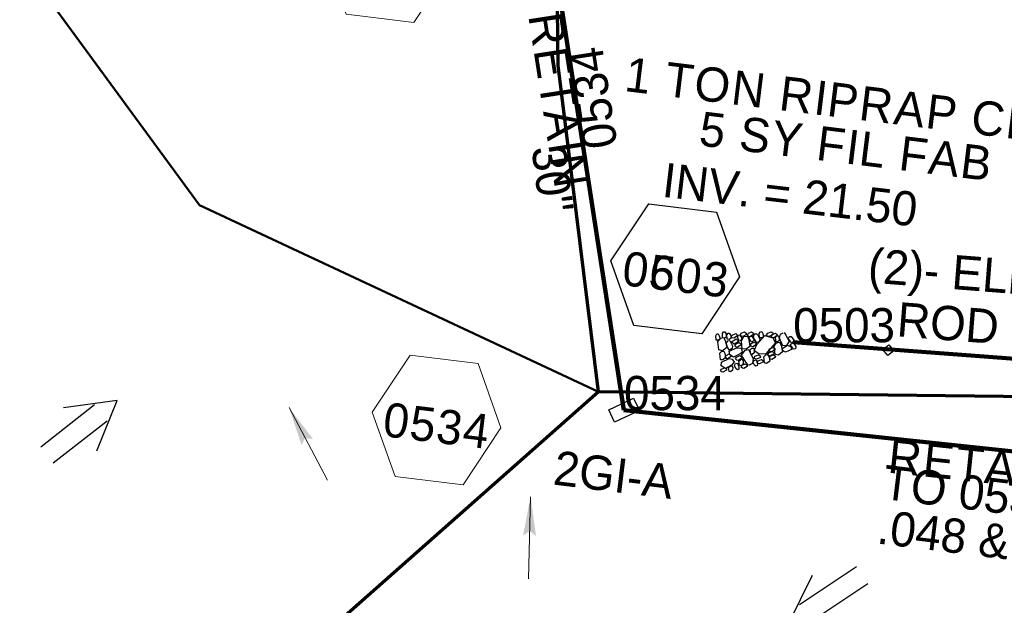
# Model space of a CAD drawing. Extents: x 1160024 to 2574774, y 200346 to 1150377.
# Tile 33 of 118: x 2483324 to 2483468, y 365699 to 365784. Entities that reach past the tile are written whole.
import ezdxf
from ezdxf.enums import TextEntityAlignment as Align

# ---------------------------------------------------------------- set-up
doc = ezdxf.new("R2010")
doc.units = 0
doc.header["$MEASUREMENT"] = 0
doc.linetypes.add('DGN Style 3', pattern=[41.014844, 29.296317, -11.718527])
doc.linetypes.add('DGN Style 7', pattern=[58.592634, 26.366685, -11.718527, 8.788895, -11.718527])
for name, color, linetype, lineweight in [('Exist Drainage Structure Drop Inlet Grate 2 CELL', 1, 'DGN Style 3', 30), ('Exist Plan Preparation Drainage Arrows Symbol CELL', 5, 'Continuous', 30), ('Exist Plan Preparation Watershed Blue', 5, 'Continuous', 30), ('Prop Drainage Structure Box Number Symbol CELL', 9, 'Continuous', 30), ('Prop Drainage Structure Pipe CAP 15in', 9, 'Continuous', 211), ('Prop Drainage Structure Pipe Elbow CELL', 9, 'Continuous', 30), ('Prop Drainage Structure Pipe Elbow Label', 9, 'Continuous', 30), ('Prop Drainage Structure Retain Label', 9, 'Continuous', 30), ('Prop Drainage Structure Tops and Inverts LABEL', 1, 'Continuous', 30), ('Prop Erosion Rip Rap Pad at Outlet CELL', 9, 'Continuous', 30), ('Prop Plan Preparation Grade to Drain Arrows CELL', 7, 'Continuous', 13)]:
    doc.layers.add(name, color=color, linetype=linetype, lineweight=lineweight)
for name, color, linetype, lineweight, plot in [('Scratch_Level_6', 30, 'Continuous', 0, False), ('Scratch_Level_7', 9, 'Continuous', 0, False), ('Scratch_Level_8', 171, 'Continuous', 0, False), ('Scratch_Level_9', 9, 'Continuous', 0, False)]:
    doc.layers.add(name, color=color, linetype=linetype, lineweight=lineweight, plot=plot)
doc.styles.add('Style-font001', font='font001.shx')
doc.styles.add('Style-font041', font='font041.shx')
doc.styles.add('Style-GEOMETRICFUTURA_211_M_L', font='GEOMETRICFUTURA_211_M_L.shx')

# ---------------------------------------------------------------- blocks, each defined once
blk = doc.blocks.new('PROP DRAINAGE STRUCTURE PIPE ELBOW_1')
at = {"layer": 'Prop Drainage Structure Pipe Elbow CELL', "flags": 128}
blk.add_lwpolyline([(-0.79, 0), (0, 0.79), (0.79, 0), (0, -0.79), (-0.79, 0)], dxfattribs=at)
at = {"layer": 'Prop Drainage Structure Pipe Elbow CELL', "style": 'Style-font001'}
blk.add_text('ELB', height=0.36, dxfattribs=at).set_placement((0.01, 0.03), align=Align.MIDDLE_CENTER)
blk = doc.blocks.new('EXIST PLAN PREPARATION DRAINAGE ARROWS SYMBOL_42')
at = {"layer": 'Exist Plan Preparation Drainage Arrows Symbol CELL'}
for p, q in [((-3.87, 1.5), (6.13, 1.5)), ((-3.87, -1.5), (6.13, -1.5))]:
    blk.add_line(p, q, dxfattribs=at)
at = {"layer": 'Exist Plan Preparation Drainage Arrows Symbol CELL', "flags": 128}
blk.add_lwpolyline([(0, 3.97), (-6.87, 0), (0, -3.97)], dxfattribs=at)
blk = doc.blocks.new('EXIST PLAN PREPARATION DRAINAGE ARROWS SYMBOL_44')
at = {"layer": 'Exist Plan Preparation Drainage Arrows Symbol CELL'}
for p, q in [((-3.87, 1.5), (6.13, 1.5)), ((-3.87, -1.5), (6.13, -1.5))]:
    blk.add_line(p, q, dxfattribs=at)
at = {"layer": 'Exist Plan Preparation Drainage Arrows Symbol CELL', "flags": 128}
blk.add_lwpolyline([(0, 3.97), (-6.87, 0), (0, -3.97)], dxfattribs=at)
blk = doc.blocks.new('PROP EROSION RIP RAP PAD AT OUTLET_11')
at = {"layer": 'Prop Erosion Rip Rap Pad at Outlet CELL', "flags": 128}
for points in [[(0, -0.3), (-0.21, -0.38), (-0.7, -0.61), (-0.9, -0.33), (-0.9, -0.14), (-0.3, 0.15), (0, 0), (0, -0.3)], [(1.01, -0.15), (0.79, -0.24), (0.26, -0.48), (0.11, -0.18), (0.1, 0.01), (0.66, 0.26), (1, 0.15), (1.01, -0.15)], [(-1.63, -1.06), (-1.23, -0.88), (-0.25, -0.55), (0.29, -1.03), (0.25, -1.56), (-0.94, -1.88), (-1.51, -1.59), (-1.63, -1.19)], [(0.7, -1.76), (0.51, -1.46), (0.27, -0.88), (0.61, -0.45), (1.01, -0.44), (1.22, -1.34), (1.04, -1.64), (0.7, -1.76)], [(-1.74, -3.63), (-1.94, -3.4), (-2.06, -2.91), (-1.88, -2.69), (-1.65, -2.69), (-1.45, -3.31), (-1.55, -3.51), (-1.74, -3.63)], [(-1.43, -2.98), (-1.65, -2.8), (-1.78, -2.31), (-1.55, -2.09), (-1.36, -2.09), (-1.14, -2.68), (-1.24, -2.9), (-1.43, -2.98)], [(0.09, -5.75), (-0.63, -5.28), (-1.68, -3.89), (-1.18, -2.79), (-0.39, -2.54), (0.96, -4.23), (0.86, -5.2), (0.2, -5.88)], [(-1.28, -1.96), (-1.05, -1.95), (-0.6, -1.94), (-0.48, -2.24), (-0.48, -2.43), (-1.08, -2.44), (-1.38, -2.23), (-1.28, -1.96)], [(-0.38, -1.94), (0.11, -1.81), (1.12, -1.79), (1.49, -2.46), (1.3, -2.88), (0.06, -2.83), (-0.35, -2.41), (-0.38, -1.94)], [(0.55, -3.7), (0.32, -3.53), (0.21, -3.04), (0.41, -2.8), (0.6, -2.84), (0.81, -3.4), (0.74, -3.59), (0.55, -3.7)], [(-2.33, -4.25), (-2.03, -4.16), (-1.54, -4.11), (-1.43, -4.45), (-1.49, -4.71), (-2.13, -4.65), (-2.35, -4.44), (-2.33, -4.25)], [(1.09, -3.95), (0.86, -3.73), (0.79, -3.25), (0.96, -3.01), (1.19, -3.01), (1.39, -3.65), (1.27, -3.84), (1.09, -3.95)], [(1.11, -3.98), (1.51, -3.85), (2.11, -3.84), (2.35, -4.35), (2.2, -4.66), (1.34, -4.59), (1.11, -4.26), (1.11, -3.98)], [(1.66, -3.81), (1.42, -3.64), (1.31, -3.15), (1.52, -2.91), (1.71, -2.95), (1.91, -3.51), (1.85, -3.7), (1.66, -3.81)], [(-2.2, -6.38), (-2.43, -6.2), (-2.55, -5.71), (-2.33, -5.49), (-2.14, -5.49), (-1.9, -6.08), (-2.01, -6.3), (-2.2, -6.38)], [(-2.2, -5.11), (-1.91, -4.89), (-1.24, -4.68), (-0.9, -4.98), (-0.9, -5.28), (-1.71, -5.6), (-2.1, -5.41), (-2.2, -5.11)], [(-1.05, -5.96), (-1.26, -6.08), (-1.75, -6.29), (-1.95, -5.96), (-1.95, -5.8), (-1.35, -5.56), (-1.16, -5.66), (-1.05, -5.96)], [(-0.69, -6.21), (-0.91, -6.05), (-1, -5.55), (-0.83, -5.33), (-0.6, -5.33), (-0.39, -5.91), (-0.5, -6.14), (-0.69, -6.21)], [(1.22, -5.99), (1.02, -5.8), (0.94, -5.33), (1.12, -5.09), (1.35, -5.09), (1.52, -5.69), (1.41, -5.88), (1.22, -5.99)], [(2.5, -5.96), (2.31, -6.15), (1.9, -6.28), (1.6, -6.09), (1.59, -5.76), (2.19, -5.68), (2.49, -5.78), (2.5, -5.96)], [(1.99, -5.69), (1.76, -5.5), (1.65, -5.01), (1.85, -4.79), (2.04, -4.83), (2.25, -5.38), (2.17, -5.56), (1.99, -5.69)], [(-2.39, -7.4), (-2.61, -7.23), (-2.74, -6.74), (-2.51, -6.51), (-2.33, -6.51), (-2.09, -7.1), (-2.2, -7.33), (-2.39, -7.4)], [(-2.04, -6.4), (-1.51, -6.29), (-0.5, -6.36), (-0.19, -6.96), (-0.35, -7.49), (-1.55, -7.41), (-2.09, -6.93), (-2.04, -6.4)], [(-0.19, -5.89), (0.11, -5.76), (0.52, -5.86), (0.72, -6.2), (0.61, -6.39), (0.01, -6.4), (-0.19, -6.08), (-0.19, -5.89)], [(2.1, -7.03), (1.64, -7.3), (0.55, -7.78), (-0.1, -7.08), (-0.11, -6.59), (1.3, -6.14), (2.01, -6.41), (2.22, -7.01)], [(2.25, -8.09), (2.01, -7.91), (1.9, -7.43), (2.1, -7.19), (2.29, -7.23), (2.5, -7.78), (2.44, -7.96), (2.25, -8.09)], [(-2.39, -8.78), (-2.59, -8.51), (-2.74, -8.03), (-2.51, -7.84), (-2.34, -7.84), (-2.09, -8.44), (-2.2, -8.66), (-2.39, -8.78)], [(-1.5, -7.7), (-1.71, -7.78), (-2.2, -7.89), (-2.43, -7.68), (-2.44, -7.53), (-1.95, -7.29), (-1.65, -7.4), (-1.54, -7.59)], [(-1.68, -8.8), (-1.75, -8.61), (-1.96, -8.13), (-1.66, -7.89), (-1.48, -7.89), (-1.24, -8.53), (-1.45, -8.69), (-1.68, -8.8)], [(-0.98, -8.48), (-1.21, -8.26), (-1.33, -7.78), (-1.1, -7.55), (-0.91, -7.58), (-0.71, -8.14), (-0.79, -8.36), (-0.98, -8.48)], [(0.14, -7.53), (0.32, -7.93), (0.65, -8.94), (0.17, -9.43), (-0.35, -9.44), (-0.64, -8.25), (-0.5, -7.64), (0.02, -7.56)], [(0.91, -8.69), (0.72, -8.53), (0.55, -7.99), (0.77, -7.76), (0.96, -7.8), (1.2, -8.39), (1.14, -8.58), (0.91, -8.69)], [(1.12, -7.78), (1.42, -7.65), (1.84, -7.75), (2.04, -8.09), (1.92, -8.28), (1.32, -8.29), (1.12, -7.96), (1.12, -7.78)], [(2.56, -8.7), (2.3, -8.93), (1.86, -9.01), (1.59, -8.84), (1.57, -8.54), (2.17, -8.45), (2.47, -8.51), (2.56, -8.7)], [(-3.26, -9.56), (-2.96, -9.48), (-2.48, -9.43), (-2.36, -9.76), (-2.43, -10.03), (-3.06, -9.96), (-3.29, -9.75), (-3.26, -9.56)], [(-2.95, -8.95), (-2.65, -8.85), (-2.16, -8.8), (-2.05, -9.14), (-2.11, -9.4), (-2.75, -9.34), (-2.98, -9.13), (-2.95, -8.95)], [(-2.44, -9.83), (-1.93, -9.74), (-0.95, -9.69), (-0.59, -10.39), (-0.8, -10.88), (-2, -10.83), (-2.43, -10.35), (-2.44, -9.83)], [(-0.5, -9.34), (-0.84, -9.53), (-1.55, -9.66), (-1.85, -9.36), (-1.85, -9.06), (-1.04, -8.83), (-0.66, -8.93), (-0.5, -9.34)], [(0.41, -10.16), (0.19, -9.98), (0.05, -9.49), (0.27, -9.26), (0.46, -9.26), (0.7, -9.86), (0.6, -10.09), (0.41, -10.16)], [(1.4, -9.03), (1.71, -9.43), (2.04, -10.4), (1.56, -10.94), (1.04, -10.83), (0.7, -9.64), (0.89, -9.19), (1.4, -8.95)], [(1.77, -9.44), (2.07, -9.33), (2.49, -9.43), (2.67, -9.76), (2.56, -9.95), (1.96, -9.96), (1.77, -9.63), (1.77, -9.44)], [(-3.1, -10.56), (-2.8, -10.48), (-2.31, -10.43), (-2.2, -10.76), (-2.26, -11.03), (-2.9, -10.96), (-3.13, -10.75), (-3.1, -10.56)], [(-0.48, -10.19), (-0.11, -10.11), (0.52, -10.1), (0.74, -10.63), (0.66, -10.91), (-0.28, -10.83), (-0.51, -10.53), (-0.48, -10.19)], [(2.26, -11.18), (2.02, -11), (1.91, -10.51), (2.12, -10.28), (2.31, -10.31), (2.52, -10.86), (2.45, -11.05), (2.26, -11.18)]]:
    blk.add_lwpolyline(points, dxfattribs=at)
blk = doc.blocks.new('PROP TERMINATOR ARROW_236')
at = {"layer": 'Prop Plan Preparation Grade to Drain Arrows CELL', "extrusion": (0, 0, -1)}
blk.add_solid([(5.71, 0.95), (0, 0), (5, 0), (5.71, -0.95)], dxfattribs=at)
blk = doc.blocks.new('PROP PLAN PREPARATION GRADE TO DRAIN ARROWS_66')
at = {"layer": 'Prop Plan Preparation Grade to Drain Arrows CELL'}
blk.add_line((-7, 0), (5, 0), dxfattribs=at)
blk.add_blockref('PROP TERMINATOR ARROW_236', (5, 0), dxfattribs=at)
blk = doc.blocks.new('PROP TERMINATOR ARROW_238')
at = {"layer": 'Prop Plan Preparation Grade to Drain Arrows CELL', "extrusion": (0, 0, -1)}
blk.add_solid([(5.71, 0.95), (0, 0), (5, 0), (5.71, -0.95)], dxfattribs=at)
blk = doc.blocks.new('PROP PLAN PREPARATION GRADE TO DRAIN ARROWS_68')
at = {"layer": 'Prop Plan Preparation Grade to Drain Arrows CELL'}
blk.add_line((-7, 0), (5, 0), dxfattribs=at)
blk.add_blockref('PROP TERMINATOR ARROW_238', (5, 0), dxfattribs=at)
blk = doc.blocks.new('PROP DRAINAGE STRUCTURE BOX NUMBER SYMBOL_88')
at = {"layer": 'Scratch_Level_7', "flags": 128}
blk.add_lwpolyline([(-5, 8.94), (5, 8.94), (9.47, 0), (5, -8.94), (-5, -8.94), (-9.47, 0), (-5, 8.94)], dxfattribs=at)
at = {"layer": 'Scratch_Level_7', "insert": (0.25, -0.83), "char_height": 5, "attachment_point": 5, "line_spacing_factor": 0.6, "style": 'Style-GEOMETRICFUTURA_211_M_L'}
blk.add_mtext('\\T1.051;0503', dxfattribs=at)
blk = doc.blocks.new('PROP DRAINAGE STRUCTURE BOX NUMBER SYMBOL_212')
at = {"layer": 'Prop Drainage Structure Box Number Symbol CELL', "flags": 128}
blk.add_lwpolyline([(-5, 8.94), (5, 8.94), (9.47, 0), (5, -8.94), (-5, -8.94), (-9.47, 0), (-5, 8.94)], dxfattribs=at)
at = {"layer": 'Prop Drainage Structure Box Number Symbol CELL', "insert": (0.25, -0.83), "char_height": 5, "attachment_point": 5, "line_spacing_factor": 0.6, "style": 'Style-GEOMETRICFUTURA_211_M_L'}
blk.add_mtext('\\T1.051;0603', dxfattribs=at)
blk = doc.blocks.new('PROP DRAINAGE STRUCTURE BOX NUMBER SYMBOL_280')
at = {"layer": 'Scratch_Level_7', "flags": 128}
blk.add_lwpolyline([(-5, 8.94), (5, 8.94), (9.47, 0), (5, -8.94), (-5, -8.94), (-9.47, 0), (-5, 8.94)], dxfattribs=at)
at = {"layer": 'Scratch_Level_7', "insert": (0.18, -0.83), "char_height": 5, "attachment_point": 5, "line_spacing_factor": 0.6, "style": 'Style-GEOMETRICFUTURA_211_M_L'}
blk.add_mtext('\\T1.051;0531', dxfattribs=at)
blk = doc.blocks.new('PROP DRAINAGE STRUCTURE BOX NUMBER SYMBOL_281')
at = {"layer": 'Scratch_Level_7', "flags": 128}
blk.add_lwpolyline([(-5, 8.94), (5, 8.94), (9.47, 0), (5, -8.94), (-5, -8.94), (-9.47, 0), (-5, 8.94)], dxfattribs=at)
at = {"layer": 'Scratch_Level_7', "insert": (0.14, -0.83), "char_height": 5, "attachment_point": 5, "line_spacing_factor": 0.6, "style": 'Style-GEOMETRICFUTURA_211_M_L'}
blk.add_mtext('\\T1.051;0534', dxfattribs=at)
blk = doc.blocks.new('EXIST DRAINAGE STRUCTURE DROP INLET GRATE 2_3')
at = {"layer": 'Exist Drainage Structure Drop Inlet Grate 2 CELL', "color": 1, "flags": 128}
blk.add_lwpolyline([(-2.01, 1), (1.98, 1), (1.98, -1), (-2.01, -1), (-2.01, 1)], dxfattribs=at)

msp = doc.modelspace()

# ---------------------------------------------------------------- linework, layer by layer
at = {"layer": 'Exist Plan Preparation Watershed Blue', "lineweight": 40, "flags": 128}
msp.add_lwpolyline([(2483296.51, 365836.9), (2483280.05, 365803.14), (2483323.6, 365793.79), (2483350.57, 365756.92), (2483408.84, 365729.68), (2483402.97, 365777.31), (2483402.45, 365819.09), (2483396.43, 365819.94), (2483368.92, 365827.65), (2483296.51, 365836.9)], close=True, dxfattribs=at)
at = {"layer": 'Exist Plan Preparation Watershed Blue', "color": 5, "linetype": 'Continuous', "lineweight": 70, "flags": 128}
msp.add_lwpolyline([(2483402.97, 365777.31), (2483402.45, 365819.09), (2483463.1, 365813.37), (2483511.55, 365807.82), (2483541.47, 365803.73), (2483538.25, 365783.87), (2483535.57, 365769.07), (2483532.59, 365753.87), (2483529.76, 365739.35), (2483527.18, 365728.33), (2483408.84, 365729.68), (2483402.97, 365777.31)], close=True, dxfattribs=at)
at = {"layer": 'Exist Plan Preparation Watershed Blue', "lineweight": 40, "flags": 128}
msp.add_lwpolyline([(2483334.23, 365663.78), (2483408.84, 365729.68), (2483350.57, 365756.92), (2483323.6, 365793.79)], dxfattribs=at)
at = {"layer": 'Exist Plan Preparation Watershed Blue', "color": 5, "linetype": 'Continuous', "lineweight": 70, "flags": 128}
msp.add_lwpolyline([(2483563.08, 365727.32), (2483527.18, 365728.33), (2483408.84, 365729.68), (2483334.28, 365663.75), (2483348.9, 365641.77), (2483360.02, 365623.49), (2483371.76, 365603.79), (2483388.33, 365566.32), (2483403.71, 365528.63), (2483406.28, 365522.18), (2483409.47, 365514.27), (2483412.98, 365515.68), (2483420.06, 365498.62), (2483431.02, 365471.36), (2483447.98, 365429.46), (2483469.74, 365376.78), (2483480.69, 365350.92), (2483489.69, 365330.03), (2483505.64, 365294.13)], dxfattribs=at)
at = {"layer": 'Prop Drainage Structure Pipe CAP 15in'}
msp.add_line((2483528.73, 365730.14), (2483437.28, 365736.9), dxfattribs=at)
at = {"layer": 'Scratch_Level_9', "lineweight": 120}
for p, q in [((2483412.57, 365726.99), (2483400.83, 365802.67)), ((2483412.57, 365726.99), (2483400.83, 365802.67)), ((2483658.13, 365700.96), (2483412.57, 365726.99)), ((2483658.13, 365700.96), (2483412.57, 365726.99))]:
    msp.add_line(p, q, dxfattribs=at)

# ---------------------------------------------------------------- block references
at = {"layer": 'Exist Drainage Structure Drop Inlet Grate 2 CELL', "lineweight": 140, "rotation": 205}
msp.add_blockref('EXIST DRAINAGE STRUCTURE DROP INLET GRATE 2_3', (2483412.57, 365726.99), dxfattribs=at)
at = {"layer": 'Exist Plan Preparation Drainage Arrows Symbol CELL'}
for name, p, rotation in [('EXIST PLAN PREPARATION DRAINAGE ARROWS SYMBOL_44', (2483333.12, 365724.19), 217.9578492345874), ('EXIST PLAN PREPARATION DRAINAGE ARROWS SYMBOL_42', (2483442.26, 365699.53), 33.56664749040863)]:
    msp.add_blockref(name, p, dxfattribs=dict(at, rotation=rotation))
at = {"layer": 'Prop Drainage Structure Box Number Symbol CELL', "rotation": 353.0022961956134}
msp.add_blockref('PROP DRAINAGE STRUCTURE BOX NUMBER SYMBOL_212', (2483420.05, 365747.63), dxfattribs=at)
at = {"layer": 'Prop Drainage Structure Pipe Elbow CELL', "color": 1, "linetype": 'DGN Style 7', "lineweight": 70, "rotation": 353.0022961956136}
msp.add_blockref('PROP DRAINAGE STRUCTURE PIPE ELBOW_1', (2483451.18, 365735.77), dxfattribs=at)
at = {"layer": 'Prop Erosion Rip Rap Pad at Outlet CELL', "rotation": 280}
msp.add_blockref('PROP EROSION RIP RAP PAD AT OUTLET_11', (2483437.28, 365736.9), dxfattribs=at)
at = {"layer": 'Prop Plan Preparation Grade to Drain Arrows CELL'}
for name, p, rotation in [('PROP PLAN PREPARATION GRADE TO DRAIN ARROWS_66', (2483365.98, 365722.94), 117.7967196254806), ('PROP PLAN PREPARATION GRADE TO DRAIN ARROWS_68', (2483398.79, 365709.35), 88.50572462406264)]:
    msp.add_blockref(name, p, dxfattribs=dict(at, rotation=rotation))
at = {"layer": 'Scratch_Level_7', "rotation": 353.0022961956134}
for name, p in [('PROP DRAINAGE STRUCTURE BOX NUMBER SYMBOL_280', (2483378.02, 365793.06)), ('PROP DRAINAGE STRUCTURE BOX NUMBER SYMBOL_88', (2483420.05, 365747.63)), ('PROP DRAINAGE STRUCTURE BOX NUMBER SYMBOL_281', (2483385.2, 365725.55))]:
    msp.add_blockref(name, p, dxfattribs=at)

# ---------------------------------------------------------------- texts
at = {"layer": 'Prop Drainage Structure Pipe Elbow Label', "insert": (2483473.35, 365742.38), "char_height": 5, "attachment_point": 5, "rotation": 355.5099, "line_spacing_factor": 0.9, "style": 'Style-GEOMETRICFUTURA_211_M_L'}
msp.add_mtext('\\pt90;(2)- ELBOWS W/\\PROD & LUGS', dxfattribs=at)
at = {"layer": 'Prop Drainage Structure Retain Label', "char_height": 5, "attachment_point": 2, "line_spacing_factor": 0.6, "style": 'Style-GEOMETRICFUTURA_211_M_L'}
for insert, rotation in [((2483405.5, 365772.54), 278.8219), ((2483464.42, 365721.49), 353.9487)]:
    msp.add_mtext('\\T1.060;RETAIN', dxfattribs=dict(at, insert=insert, rotation=rotation))
at = {"layer": 'Prop Drainage Structure Tops and Inverts LABEL', "insert": (2483418.58, 365763.14), "char_height": 5, "attachment_point": 1, "rotation": 353.2393, "line_spacing_factor": 0.6, "style": 'Style-GEOMETRICFUTURA_211_M_L'}
msp.add_mtext('INV. = 21.50', dxfattribs=at)
at = {"layer": 'Prop Erosion Rip Rap Pad at Outlet CELL', "insert": (2483445.47, 365768.74), "char_height": 5, "attachment_point": 5, "rotation": 353.0023, "line_spacing_factor": 0.786545, "style": 'Style-GEOMETRICFUTURA_211_M_L'}
msp.add_mtext('\\T1.055;1 TON RIPRAP CL B\\P5 SY FIL FAB', dxfattribs=at)
at = {"layer": 'Scratch_Level_6', "insert": (2483450.78, 365719.02), "char_height": 5, "attachment_point": 1, "rotation": 353.0023, "line_spacing_factor": 0.786545, "style": 'Style-GEOMETRICFUTURA_211_M_L'}
msp.add_mtext('TO 0532\\P.048 & .048\\P', dxfattribs=at)
at = {"layer": 'Scratch_Level_7', "lineweight": 211, "style": 'Style-GEOMETRICFUTURA_211_M_L'}
msp.add_text('30" ', height=5, rotation=277.2923, dxfattribs=at).set_placement((2483402.27, 365759.84), align=Align.MIDDLE_CENTER)
at = {"layer": 'Scratch_Level_7', "style": 'Style-GEOMETRICFUTURA_211_M_L'}
msp.add_text('2GI-A', height=5, rotation=353.0023, dxfattribs=at).set_placement((2483411.05, 365717.57), align=Align.MIDDLE_CENTER)
at = {"layer": 'Scratch_Level_8', "linetype": 'Continuous', "lineweight": 30, "style": 'Style-font041'}
msp.add_text('0534', height=5, rotation=98.8219, dxfattribs=at).set_placement((2483406.7, 365764.83), align=Align.TOP_LEFT)
at = {"layer": 'Scratch_Level_8', "linetype": 'Continuous', "style": 'Style-font041'}
for s, p in [('0503', (2483437.28, 365741.9)), ('0534', (2483412.57, 365731.99))]:
    msp.add_text(s, height=5, dxfattribs=at).set_placement(p, align=Align.TOP_LEFT)

doc.saveas('drawing.dxf')
